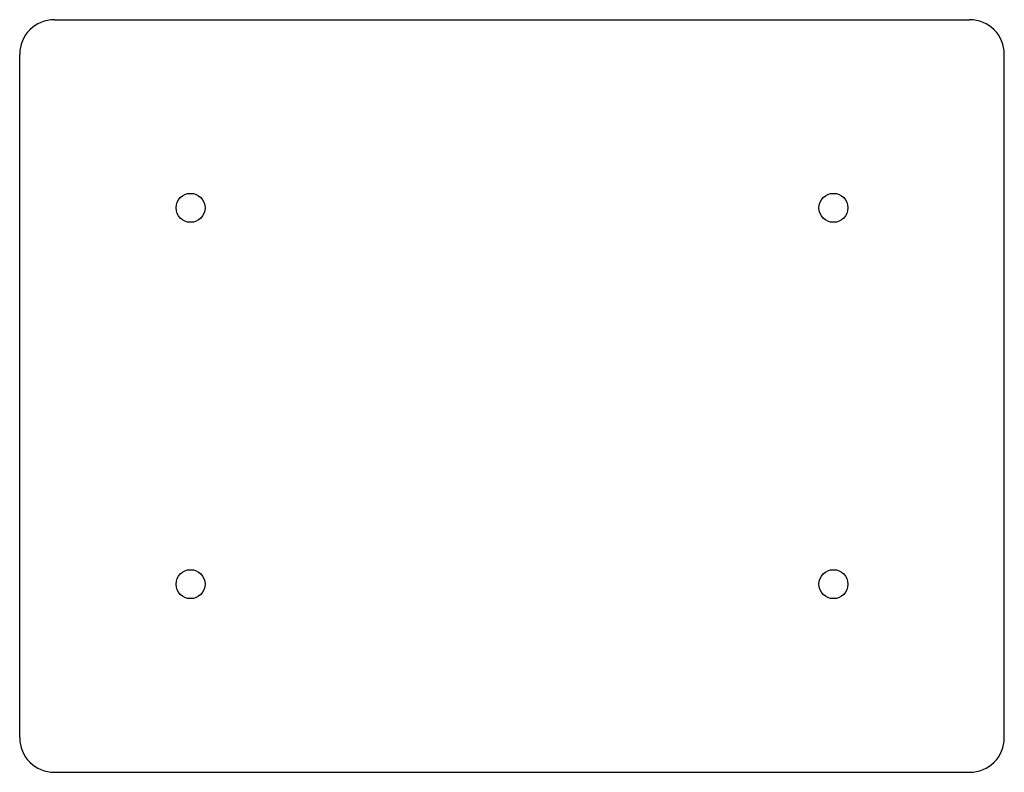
# Model space of a CAD drawing. Header units: millimetres. Extents: x 0 to 85, y -65 to 0.
import ezdxf

# ---------------------------------------------------------------- set-up
doc = ezdxf.new("R2010")
doc.units = ezdxf.units.MM

msp = doc.modelspace()

# ---------------------------------------------------------------- linework, layer by layer
for p, q in [((3, 0), (82, 0)), ((0, -62), (0, -3)), ((85, -62), (85, -3)), ((3, -65), (82, -65))]:
    msp.add_line(p, q)
for centre in [(14.75, -16.25), (70.25, -16.25), (14.75, -48.75), (70.25, -48.75)]:
    msp.add_circle(centre, 1.25)
for centre, start, end in [((3, -3), 90, 180), ((82, -3), 0, 90), ((3, -62), 180, 270), ((82, -62), -90, 0)]:
    msp.add_arc(centre, 3, start, end)

doc.saveas('drawing.dxf')
